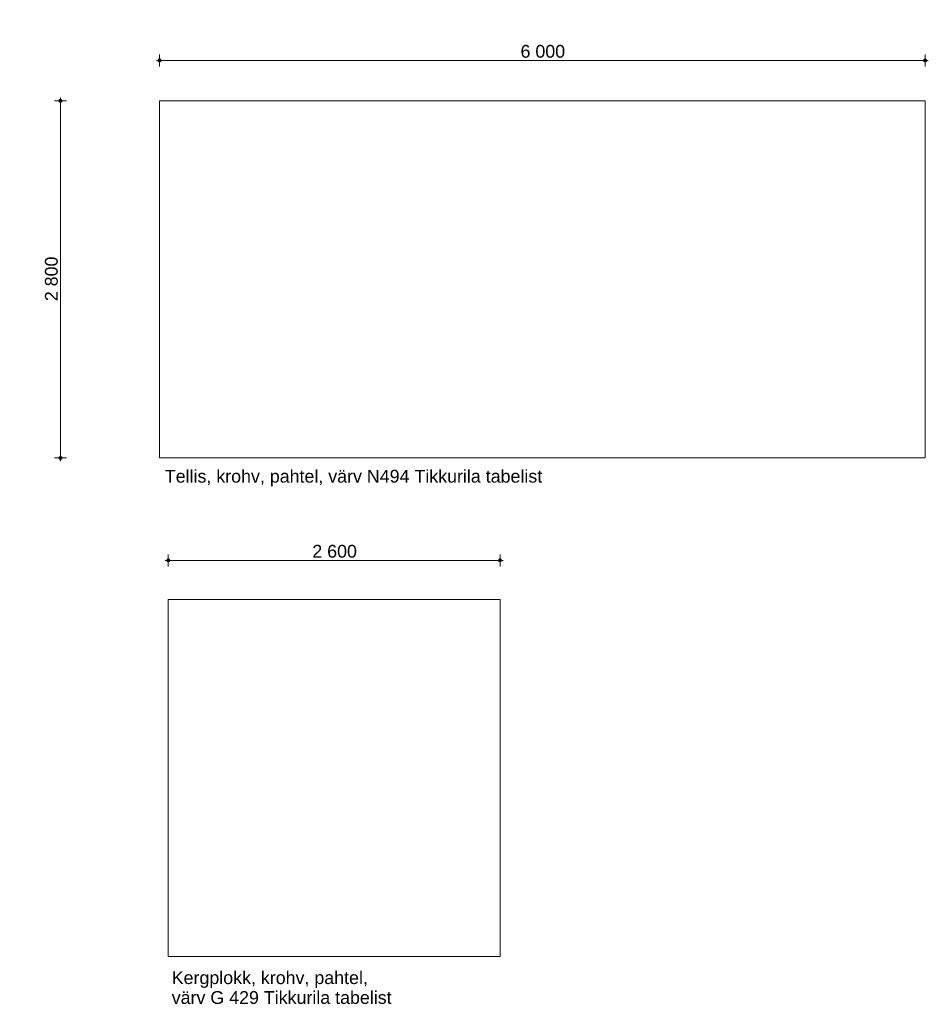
# Model space of a CAD drawing. Header units: millimetres. Extents: x -75822 to -68701, y 1823 to 9541.
import ezdxf

# ---------------------------------------------------------------- set-up
doc = ezdxf.new("R2010")
doc.units = ezdxf.units.MM
doc.header["$MEASUREMENT"] = 0
doc.layers.add('0_Pen_No__251', color=7, linetype='Continuous', lineweight=18, true_color=0x767676)
for name, color, linetype, lineweight in [('0_Pen_No__6', 7, 'Continuous', 18), ('0_Pen_No__8', 8, 'Continuous', 18), ('0_Tekst_Pen_No__6', 7, 'Continuous', 18)]:
    doc.layers.add(name, color=color, linetype=linetype, lineweight=lineweight)
doc.styles.add('GENERATED_STYLE_1', font='txt')
doc.styles.add('GENERATED_STYLE_2', font='txt')
doc.dimstyles.new('GENERATED_STYLE__1', dxfattribs={"dimtxt": 100, "dimasz": 47.5, "dimexe": 0.18, "dimexo": 0, "dimgap": 0.09, "dimtad": 1, "dimtih": 1, "dimtoh": 1, "dimdec": 0, "dimzin": 0, "dimdsep": 46, "dimtxsty": 'GENERATED_STYLE_1', "dimblk": 'ARROWHEAD_11', "dimblk1": 'ARROWHEAD_11', "dimblk2": 'ARROWHEAD_11', "dimcen": 0.09, "dimclrd": 256, "dimclre": 256, "dimclrt": 8, "dimadec": 0, "dimazin": 0, "dimtfac": 1, "dimtdec": 4, "dimtmove": 0, "dimatfit": 3, "dimfxl": 1, "dimtolj": 1, "dimtzin": 0, "dimarcsym": 0})
doc.dimstyles.new('GENERATED_STYLE__2', dxfattribs={"dimtxt": 100, "dimasz": 47.5, "dimexe": 0.18, "dimexo": 0, "dimgap": 0.09, "dimtad": 1, "dimdec": 0, "dimzin": 0, "dimdsep": 46, "dimtxsty": 'GENERATED_STYLE_1', "dimblk": 'ARROWHEAD_11', "dimblk1": 'ARROWHEAD_11', "dimblk2": 'ARROWHEAD_11', "dimcen": 0.09, "dimclrd": 256, "dimclre": 256, "dimclrt": 8, "dimadec": 0, "dimazin": 0, "dimtfac": 1, "dimtdec": 4, "dimtmove": 0, "dimatfit": 3, "dimfxl": 1, "dimtolj": 1, "dimtzin": 0, "dimarcsym": 0})

# ---------------------------------------------------------------- blocks, each defined once
blk = doc.blocks.new('*D1')
at = {"layer": '0_Pen_No__251', "linetype": 'Continuous'}
for points in [[(-74713, 9222.2), (-74714, 9227), (-74716.7, 9231), (-74720.7, 9233.8), (-74725.5, 9234.7), (-74730.3, 9233.8), (-74734.3, 9231), (-74737.1, 9227), (-74738, 9222.2), (-74737.1, 9217.4), (-74734.3, 9213.4), (-74730.3, 9210.7), (-74725.5, 9209.7), (-74720.7, 9210.7), (-74716.7, 9213.4), (-74714, 9217.4)], [(-68713, 9222.2), (-68714, 9227), (-68716.7, 9231), (-68720.7, 9233.8), (-68725.5, 9234.7), (-68730.3, 9233.8), (-68734.3, 9231), (-68737.1, 9227), (-68738, 9222.2), (-68737.1, 9217.4), (-68734.3, 9213.4), (-68730.3, 9210.7), (-68725.5, 9209.7), (-68720.7, 9210.7), (-68716.7, 9213.4), (-68714, 9217.4)]]:
    blk.add_hatch(color=256, dxfattribs=at).paths.add_polyline_path(points)
for p, q in [((-74725.5, 9234.7), (-74725.5, 9269.1)), ((-68725.5, 9234.7), (-68725.5, 9269.1)), ((-74750.5, 9222.2), (-74738, 9222.2)), ((-74725.5, 9175.3), (-74725.5, 9209.7)), ((-74713, 9222.2), (-68738, 9222.2)), ((-68725.5, 9175.3), (-68725.5, 9209.7)), ((-68713, 9222.2), (-68700.5, 9222.2))]:
    blk.add_line(p, q, dxfattribs=at)
for centre in [(-74725.5, 9222.2), (-68725.5, 9222.2)]:
    blk.add_circle(centre, 12.5, dxfattribs=at)
at = {"layer": '0_Pen_No__8', "insert": (-71896.5, 9242.2), "char_height": 100, "attachment_point": 7, "style": 'GENERATED_STYLE_1'}
blk.add_mtext('\\A1;{\\fArial|b0|i0|c0|p34;6\xa0000}', dxfattribs=at)
blk = doc.blocks.new('ARROWHEAD_11')
at = {"color": 0, "linetype": 'Continuous', "lineweight": 0}
blk.add_line((0, 0), (-1, 0), dxfattribs=at)
at = {"color": 0, "linetype": 'Continuous', "lineweight": 0, "const_width": 0.25, "flags": 128}
blk.add_lwpolyline([(-0.125, 0, 1), (0.125, 0, 1)], format="xyb", close=True, dxfattribs=at)
blk = doc.blocks.new('*D3')
at = {"layer": '0_Pen_No__251', "linetype": 'Continuous'}
for points in [[(-74644.8, 5303.2), (-74645.8, 5307.9), (-74648.5, 5312), (-74652.5, 5314.7), (-74657.3, 5315.7), (-74662.1, 5314.7), (-74666.2, 5312), (-74668.9, 5307.9), (-74669.8, 5303.2), (-74668.9, 5298.4), (-74666.2, 5294.3), (-74662.1, 5291.6), (-74657.3, 5290.7), (-74652.5, 5291.6), (-74648.5, 5294.3), (-74645.8, 5298.4)], [(-72044.8, 5303.2), (-72045.8, 5307.9), (-72048.5, 5312), (-72052.5, 5314.7), (-72057.3, 5315.7), (-72062.1, 5314.7), (-72066.2, 5312), (-72068.9, 5307.9), (-72069.8, 5303.2), (-72068.9, 5298.4), (-72066.2, 5294.3), (-72062.1, 5291.6), (-72057.3, 5290.7), (-72052.5, 5291.6), (-72048.5, 5294.3), (-72045.8, 5298.4)]]:
    blk.add_hatch(color=256, dxfattribs=at).paths.add_polyline_path(points)
for p, q in [((-74657.3, 5315.7), (-74657.3, 5350)), ((-72057.3, 5315.7), (-72057.3, 5350)), ((-74682.3, 5303.2), (-74669.8, 5303.2)), ((-74657.3, 5256.3), (-74657.3, 5290.7)), ((-74644.8, 5303.2), (-72069.8, 5303.2)), ((-72057.3, 5256.3), (-72057.3, 5290.7)), ((-72044.8, 5303.2), (-72032.3, 5303.2))]:
    blk.add_line(p, q, dxfattribs=at)
for centre in [(-74657.3, 5303.2), (-72057.3, 5303.2)]:
    blk.add_circle(centre, 12.5, dxfattribs=at)
at = {"layer": '0_Pen_No__8', "insert": (-73528.3, 5323.2), "char_height": 100, "attachment_point": 7, "style": 'GENERATED_STYLE_1'}
blk.add_mtext('\\A1;{\\fArial|b0|i0|c0|p34;2\xa0600}', dxfattribs=at)
blk = doc.blocks.new('*D4')
at = {"layer": '0_Pen_No__251', "linetype": 'Continuous'}
for points in [[(-75490, 8905.9), (-75491, 8910.7), (-75493.7, 8914.8), (-75497.7, 8917.5), (-75502.5, 8918.4), (-75507.3, 8917.5), (-75511.4, 8914.8), (-75514.1, 8910.7), (-75515, 8905.9), (-75514.1, 8901.2), (-75511.4, 8897.1), (-75507.3, 8894.4), (-75502.5, 8893.4), (-75497.7, 8894.4), (-75493.7, 8897.1), (-75491, 8901.2)], [(-75490, 6105.9), (-75491, 6110.7), (-75493.7, 6114.8), (-75497.7, 6117.5), (-75502.5, 6118.4), (-75507.3, 6117.5), (-75511.4, 6114.8), (-75514.1, 6110.7), (-75515, 6105.9), (-75514.1, 6101.2), (-75511.4, 6097.1), (-75507.3, 6094.4), (-75502.5, 6093.4), (-75497.7, 6094.4), (-75493.7, 6097.1), (-75491, 6101.2)]]:
    blk.add_hatch(color=256, dxfattribs=at).paths.add_polyline_path(points)
for p, q in [((-75515, 8905.9), (-75549.4, 8905.9)), ((-75502.5, 8918.4), (-75502.5, 8930.9)), ((-75502.5, 6118.4), (-75502.5, 8893.4)), ((-75455.6, 8905.9), (-75490, 8905.9)), ((-75515, 6105.9), (-75549.4, 6105.9)), ((-75455.6, 6105.9), (-75490, 6105.9)), ((-75502.5, 6080.9), (-75502.5, 6093.4))]:
    blk.add_line(p, q, dxfattribs=at)
for centre in [(-75502.5, 8905.9), (-75502.5, 6105.9)]:
    blk.add_circle(centre, 12.5, dxfattribs=at)
at = {"layer": '0_Pen_No__8', "insert": (-75522.5, 7335), "char_height": 100, "attachment_point": 7, "rotation": 90, "style": 'GENERATED_STYLE_1'}
blk.add_mtext('\\A1;{\\fArial|b0|i0|c0|p34;2\xa0800}', dxfattribs=at)

msp = doc.modelspace()

# ---------------------------------------------------------------- linework, layer by layer
at = {"layer": '0_Pen_No__6', "linetype": 'Continuous'}
for p, q in [((-68725.5, 8905.9), (-74725.5, 8905.9)), ((-74725.5, 8905.9), (-74725.5, 6105.9)), ((-68725.5, 6105.9), (-68725.5, 8905.9)), ((-74725.5, 6105.9), (-68725.5, 6105.9)), ((-72057.3, 4996.8), (-74657.3, 4996.8)), ((-74657.3, 4996.8), (-74657.3, 2196.8)), ((-72057.3, 2196.8), (-72057.3, 4996.8)), ((-74657.3, 2196.8), (-72057.3, 2196.8))]:
    msp.add_line(p, q, dxfattribs=at)

# ---------------------------------------------------------------- texts
at = {"layer": '0_Tekst_Pen_No__6', "linetype": 'Continuous', "insert": (-74684.3, 5882.5), "char_height": 100, "attachment_point": 7, "style": 'GENERATED_STYLE_2'}
msp.add_mtext('\\A1;{\\fArial Baltic|b0|i0|c186|p34;Tellis, krohv, pahtel, värv N494 Tikkurila tabelist}', dxfattribs=at)
at = {"layer": '0_Tekst_Pen_No__6', "linetype": 'Continuous', "insert": (-74630.2, 1825.1), "char_height": 100, "width": 3146.695, "attachment_point": 7, "line_spacing_factor": 0.933036, "style": 'GENERATED_STYLE_2'}
msp.add_mtext('\\A1;{\\fArial Baltic|b0|i0|c186|p34;Kergplokk, krohv, pahtel, \\P\\fArial Baltic|b0|i0|c186|p34;värv G 429 Tikkurila tabelist}', dxfattribs=at)

# ---------------------------------------------------------------- dimensions: what is measured, and where the dimension line sits
at = {"color": 8, "linetype": 'Continuous', "lineweight": 18, "true_color": 0x767676}
for base, p1, p2, picture, middle in [((-68725.5, 9222.2), (-74725.5, 8905.9), (-68725.5, 8905.9), '*D1', (-71725.5, 9292.2)), ((-72057.3, 5303.2), (-74657.3, 4996.8), (-72057.3, 4996.8), '*D3', (-73357.3, 5373.2))]:
    dim = msp.add_linear_dim(base=base, p1=p1, p2=p2, dimstyle='GENERATED_STYLE__1', dxfattribs=at)
    dim.commit()
    dim.dimension.update_dxf_attribs({"geometry": picture, "text_midpoint": middle, "dimtype": 160})
dim = msp.add_linear_dim(base=(-75502.5, 8905.9), p1=(-74725.5, 6105.9), p2=(-74725.5, 8905.9), angle=90, dimstyle='GENERATED_STYLE__2', dxfattribs=at)
dim.commit()
dim.dimension.update_dxf_attribs({"geometry": '*D4', "text_midpoint": (-75572.5, 7505.9), "dimtype": 160, "text_rotation": 90})

doc.saveas('drawing.dxf')
